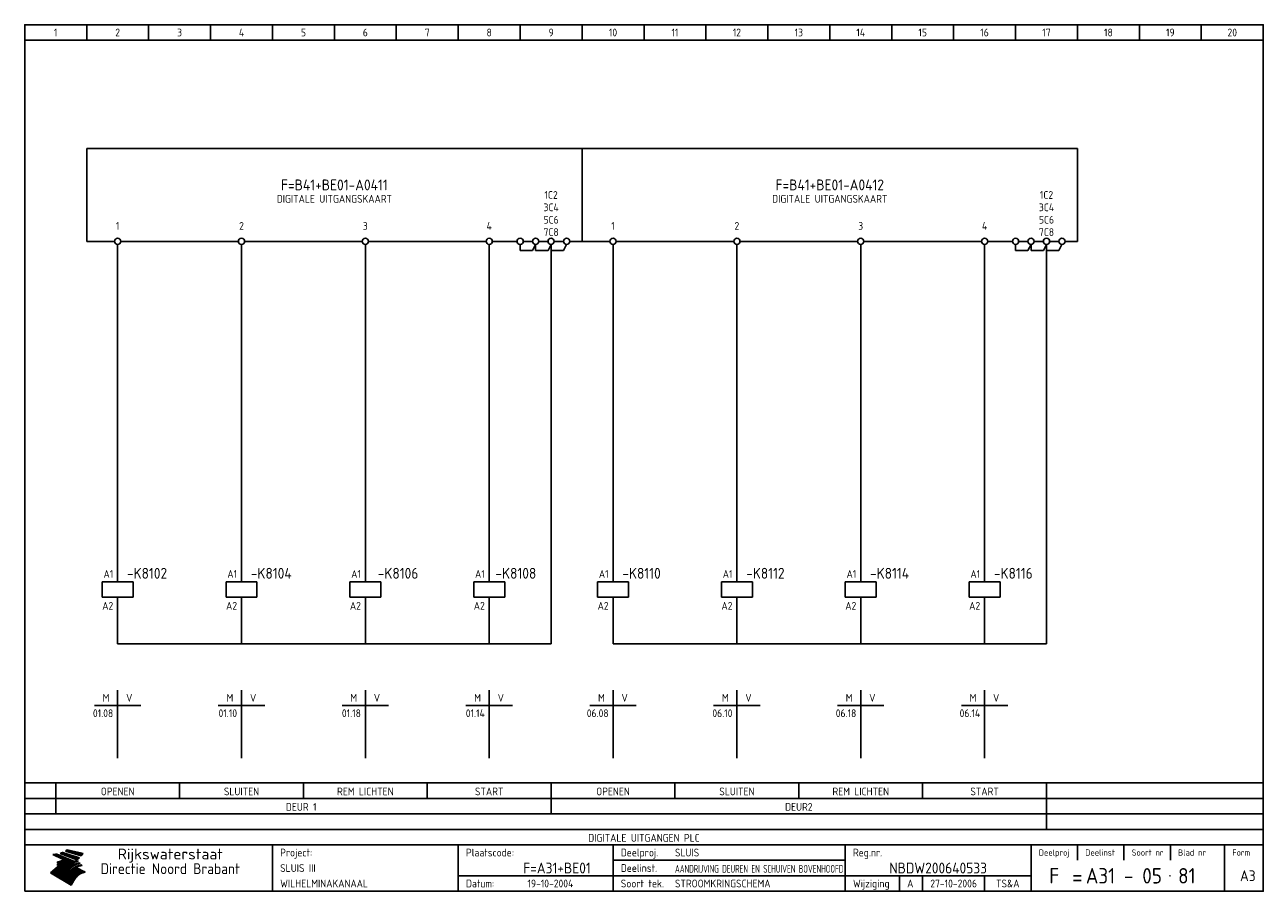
# Model space of a CAD drawing. Extents: x 10 to 410, y 10 to 290.
import ezdxf
from ezdxf.enums import TextEntityAlignment as Align

# ---------------------------------------------------------------- set-up
doc = ezdxf.new("R2010")
doc.units = 0
doc.header["$MEASUREMENT"] = 0
doc.header["$PDMODE"] = 1
for name, color, linetype in [('0-25', 7, 'CONTINUOUS'), ('0-35', 2, 'CONTINUOUS'), ('0-50', 3, 'CONTINUOUS'), ('B-25', 7, 'CONTINUOUS'), ('B-35', 2, 'CONTINUOUS'), ('S-25', 7, 'CONTINUOUS')]:
    doc.layers.add(name, color=color, linetype=linetype)
doc.styles.add('ISO', font='iso.shx')
doc.styles.get("Standard").update_dxf_attribs({"font": 'iso.shx'})

# ---------------------------------------------------------------- blocks, each defined once
blk = doc.blocks.new('0035')
at = {"layer": 'S-25'}
blk.add_circle((0, 0), 1, dxfattribs=at)
at = {"layer": 'B-25'}
blk.add_attdef('OM1', text='', height=2.5, dxfattribs=at).set_placement((0, -3.01), align=Align.MIDDLE)
blk = doc.blocks.new('0059')
at = {"layer": 'S-25'}
for p, q in [((0, 0), (0, -5)), ((-5, -5), (5, -5)), ((-5, -10), (-5, -5)), ((5, -10), (5, -5)), ((-5, -10), (5, -10)), ((0, -10), (0, -15))]:
    blk.add_line(p, q, dxfattribs=at)
at = {"layer": 'B-25'}
for tag, p in [('KN1', (-1.43, -3.73)), ('KN2', (-1.43, -14.01))]:
    blk.add_attdef(tag, text='', height=2.5, dxfattribs=at).set_placement(p, align=Align.RIGHT)
at = {"layer": 'B-35'}
blk.add_attdef('KT', (7.14, -8.99), '', height=3.5, dxfattribs=at)
blk = doc.blocks.new('0060')
at = {"layer": 'S-25'}
for p, q in [((0, 0), (0, -22)), ((-7.5, -5), (0, -5)), ((7.5, -5), (0, -5))]:
    blk.add_line(p, q, dxfattribs=at)
at = {"layer": 'B-25', "style": 'ISO'}
blk.add_text('M', height=2.5, dxfattribs=at).set_placement((-3.75, -2.5), align=Align.MIDDLE_CENTER)
blk.add_text('V', height=2.5, dxfattribs=at).set_placement((3.75, -2.5), align=Align.MIDDLE)
at = {"layer": 'B-25'}
for tag, p in [('M1', (-1.43, -8.73)), ('M2', (-1.43, -12.73)), ('M3', (-1.43, -16.73)), ('M4', (-1.43, -20.73))]:
    blk.add_attdef(tag, text='', height=2.5, dxfattribs=at).set_placement(p, align=Align.RIGHT)
for tag, p in [('V1', (1.57, -8.73)), ('V2', (1.57, -12.73)), ('V3', (1.57, -16.73)), ('V4', (1.57, -20.73))]:
    blk.add_attdef(tag, p, '', height=2.5, dxfattribs=at)
blk = doc.blocks.new('KADERA3')
at = {"layer": '0-25'}
for p, q in [((30, 285), (30, 290)), ((50, 285), (50, 290)), ((70, 285), (70, 290)), ((90, 285), (90, 290)), ((110, 285), (110, 290)), ((130, 285), (130, 290)), ((150, 285), (150, 290)), ((170, 285), (170, 290)), ((190, 285), (190, 290)), ((210, 285), (210, 290)), ((230, 285), (230, 290)), ((250, 285), (250, 290)), ((270, 285), (270, 290)), ((290, 285), (290, 290)), ((310, 285), (310, 290)), ((330, 285), (330, 290)), ((350, 285), (350, 290)), ((370, 285), (370, 290)), ((390, 285), (390, 290)), ((10, 285), (410, 285)), ((410, 35), (10, 35)), ((410, 30), (10, 30)), ((350, 25), (350, 20)), ((365, 25), (365, 20)), ((380, 25), (380, 20)), ((200, 20), (275, 20)), ((150, 15), (335, 15)), ((292.5, 15), (292.5, 10)), ((300, 15), (300, 10)), ((320, 15), (320, 10))]:
    blk.add_line(p, q, dxfattribs=at)
at = {"layer": '0-25', "color": 7}
for p, q in [((19.1, 21.89), (25.12, 19)), ((19.1, 21.89), (25.12, 19)), ((19.17, 21.86), (20.7, 21.86)), ((19.29, 21.8), (20.83, 21.8)), ((19.4, 21.75), (20.96, 21.75)), ((19.52, 21.69), (21.09, 21.69)), ((19.64, 21.63), (21.22, 21.63)), ((19.74, 21.92), (20.56, 21.92)), ((19.75, 21.58), (21.36, 21.58)), ((19.87, 21.52), (21.49, 21.52)), ((19.99, 21.47), (21.62, 21.47)), ((20.11, 21.41), (21.75, 21.41)), ((20.22, 21.35), (21.88, 21.35)), ((20.25, 21.97), (20.43, 21.97)), ((20.34, 21.3), (22.02, 21.3)), ((20.38, 21.99), (26.02, 19.59)), ((20.38, 21.99), (26.02, 19.59)), ((20.46, 21.24), (22.15, 21.24)), ((20.57, 21.18), (22.28, 21.18)), ((20.69, 21.13), (22.41, 21.13)), ((20.81, 21.07), (22.55, 21.07)), ((20.92, 21.02), (22.68, 21.02)), ((21.04, 20.96), (22.81, 20.96)), ((21.16, 20.9), (22.94, 20.9)), ((21.27, 20.85), (23.07, 20.85)), ((21.39, 20.79), (23.21, 20.79)), ((21.47, 22.25), (26.83, 20.19)), ((21.47, 22.25), (26.83, 20.19)), ((21.49, 22.25), (23.07, 22.25)), ((21.51, 20.73), (23.34, 20.73)), ((21.6, 22.2), (23.25, 22.2)), ((21.63, 20.68), (23.47, 20.68)), ((21.65, 22.31), (22.89, 22.31)), ((21.74, 20.62), (23.6, 20.62)), ((21.75, 22.14), (23.42, 22.14)), ((21.8, 22.37), (22.71, 22.37)), ((21.86, 20.57), (23.73, 20.57)), ((21.9, 22.08), (23.6, 22.08)), ((21.94, 22.42), (22.53, 22.42)), ((21.98, 20.51), (23.87, 20.51)), ((22.04, 22.03), (23.78, 22.03)), ((22.06, 22.48), (22.36, 22.48)), ((22.09, 20.45), (24, 20.45)), ((22.18, 22.53), (27.65, 20.8)), ((22.18, 22.53), (27.65, 20.8)), ((22.19, 21.97), (23.96, 21.97)), ((22.21, 20.4), (24.13, 20.4)), ((22.33, 20.34), (24.26, 20.34)), ((22.34, 21.92), (24.13, 21.92)), ((22.37, 20), (23.08, 20)), ((22.44, 20.28), (24.4, 20.28)), ((22.48, 21.86), (24.31, 21.86)), ((22.49, 20.06), (23.04, 20.06)), ((22.56, 20.23), (24.53, 20.23)), ((22.61, 20.12), (22.93, 20.12)), ((22.63, 21.8), (24.49, 21.8)), ((22.68, 20.17), (24.66, 20.17)), ((22.71, 20.17), (22.82, 20.17)), ((23.11, 20.02), (22.77, 20.2)), ((23.11, 20.02), (22.77, 20.2)), ((22.78, 21.75), (24.67, 21.75)), ((22.79, 20.12), (24.79, 20.12)), ((22.91, 20.06), (24.92, 20.06)), ((22.92, 21.69), (24.85, 21.69)), ((23.03, 20), (25.06, 20)), ((23.07, 21.63), (25.02, 21.63)), ((23.14, 22.99), (28.22, 21.46)), ((23.14, 22.99), (28.22, 21.46)), ((23.15, 22.98), (25.33, 22.98)), ((23.22, 21.58), (25.2, 21.58)), ((23.23, 23.04), (25.09, 23.04)), ((23.32, 23.1), (24.84, 23.1)), ((23.34, 22.93), (25.57, 22.93)), ((23.36, 21.52), (25.38, 21.52)), ((23.4, 23.15), (24.6, 23.15)), ((23.49, 23.21), (24.36, 23.21)), ((23.51, 21.47), (25.56, 21.47)), ((23.52, 22.87), (25.81, 22.87)), ((23.57, 23.27), (24.12, 23.27)), ((23.64, 23.32), (23.87, 23.32)), ((23.66, 21.41), (25.74, 21.41)), ((23.7, 23.36), (28.82, 22.17)), ((23.7, 23.36), (28.82, 22.17)), ((23.71, 22.82), (26.06, 22.82)), ((23.8, 21.35), (25.91, 21.35)), ((23.9, 22.76), (26.3, 22.76)), ((23.95, 21.3), (26.09, 21.3)), ((24.09, 22.7), (26.54, 22.7)), ((24.09, 21.24), (26.27, 21.24)), ((24.24, 21.18), (26.45, 21.18)), ((24.27, 22.65), (26.78, 22.65)), ((24.39, 21.13), (26.62, 21.13)), ((24.46, 22.59), (27.03, 22.59)), ((24.53, 21.07), (26.8, 21.07)), ((24.65, 22.53), (27.27, 22.53)), ((24.68, 21.02), (26.98, 21.02)), ((24.83, 20.96), (27.16, 20.96)), ((24.84, 22.48), (27.51, 22.48)), ((24.97, 20.9), (27.34, 20.9)), ((25.02, 22.42), (27.75, 22.42)), ((25.12, 20.85), (27.51, 20.85)), ((25.21, 22.37), (28, 22.37)), ((25.27, 20.79), (27.63, 20.79)), ((25.4, 22.31), (28.24, 22.31)), ((25.41, 20.73), (27.57, 20.73)), ((25.56, 20.68), (27.51, 20.68)), ((25.58, 22.25), (28.48, 22.25)), ((25.71, 20.62), (27.44, 20.62)), ((25.77, 22.2), (28.72, 22.2)), ((25.85, 20.57), (27.37, 20.57)), ((25.96, 22.14), (28.79, 22.14)), ((26, 20.51), (27.29, 20.51)), ((26.15, 22.08), (28.75, 22.08)), ((26.15, 20.45), (27.22, 20.45)), ((26.29, 20.4), (27.14, 20.4)), ((26.33, 22.03), (28.71, 22.03)), ((26.44, 20.34), (27.06, 20.34)), ((26.52, 21.97), (28.66, 21.97)), ((26.59, 20.28), (26.97, 20.28)), ((26.71, 21.92), (28.62, 21.92)), ((26.73, 20.23), (26.89, 20.23)), ((26.9, 21.86), (28.57, 21.86)), ((27.08, 21.8), (28.52, 21.8)), ((27.27, 21.75), (28.48, 21.75)), ((27.46, 21.69), (28.43, 21.69)), ((27.65, 21.63), (28.38, 21.63)), ((27.83, 21.58), (28.33, 21.58)), ((28.02, 21.52), (28.28, 21.52)), ((28.21, 21.47), (28.22, 21.47)), ((20.58, 17.88), (18.3, 16)), ((20.58, 17.88), (18.3, 16)), ((24.94, 11.97), (18.3, 16)), ((24.94, 11.97), (18.3, 16)), ((18.31, 16.01), (20.96, 16.01)), ((18.38, 16.07), (21.46, 16.07)), ((18.45, 16.12), (21.88, 16.12)), ((18.52, 16.18), (22.15, 16.18)), ((18.59, 16.23), (22.38, 16.23)), ((18.65, 16.29), (22.58, 16.29)), ((18.72, 16.35), (22.75, 16.35)), ((18.79, 16.4), (22.91, 16.4)), ((18.86, 16.46), (20.6, 16.46)), ((18.93, 16.52), (20.6, 16.52)), ((18.99, 16.57), (20.6, 16.57)), ((19.06, 16.63), (20.6, 16.63)), ((19.13, 16.68), (20.6, 16.68)), ((19.2, 16.74), (20.6, 16.74)), ((19.27, 16.8), (20.6, 16.8)), ((19.33, 16.85), (21.07, 16.85)), ((19.4, 16.91), (21.55, 16.91)), ((19.47, 16.97), (21.88, 16.97)), ((19.54, 17.02), (22.13, 17.02)), ((19.61, 17.08), (22.34, 17.08)), ((19.67, 17.13), (20.6, 17.13)), ((19.74, 17.19), (20.6, 17.19)), ((19.81, 17.25), (20.6, 17.25)), ((19.88, 17.3), (20.6, 17.3)), ((19.95, 17.36), (20.6, 17.36)), ((20.01, 17.42), (20.6, 17.42)), ((20.08, 17.47), (20.93, 17.47)), ((20.15, 17.53), (21.26, 17.53)), ((20.22, 17.58), (21.51, 17.58)), ((20.29, 17.64), (21.72, 17.64)), ((20.35, 17.7), (21.9, 17.7)), ((20.42, 17.75), (22.07, 17.75)), ((20.49, 17.81), (22.22, 17.81)), ((20.56, 17.87), (22.36, 17.87)), ((20.6, 19.11), (20.58, 19.51)), ((20.6, 19.11), (20.58, 19.51)), ((20.58, 19.5), (22.09, 19.5)), ((20.58, 19.44), (21.95, 19.44)), ((20.59, 19.38), (21.79, 19.38)), ((20.59, 19.33), (21.62, 19.33)), ((20.59, 19.27), (21.42, 19.27)), ((20.6, 19.22), (21.2, 19.22)), ((20.6, 19.16), (20.93, 19.16)), ((20.6, 19.11), (20.69, 19.12)), ((20.6, 19.11), (20.69, 19.12)), ((20.6, 18.79), (20.77, 18.81)), ((20.6, 18.79), (20.77, 18.81)), ((20.6, 18.29), (20.6, 18.79)), ((20.6, 18.29), (20.6, 18.79)), ((20.6, 18.77), (22.46, 18.77)), ((20.6, 18.71), (22.33, 18.71)), ((20.6, 18.65), (22.19, 18.65)), ((20.6, 18.6), (22.04, 18.6)), ((20.6, 18.54), (21.87, 18.54)), ((20.6, 18.48), (21.68, 18.48)), ((20.6, 18.43), (21.46, 18.43)), ((20.6, 18.37), (21.21, 18.37)), ((20.6, 18.32), (20.87, 18.32)), ((20.6, 18.29), (20.88, 18.32)), ((20.6, 18.29), (20.88, 18.32)), ((20.6, 17.88), (20.86, 17.91)), ((20.6, 17.88), (20.86, 17.91)), ((20.6, 17.43), (20.97, 17.48)), ((20.6, 17.43), (20.97, 17.48)), ((20.6, 17.43), (20.6, 17.09)), ((20.6, 17.43), (20.6, 17.09)), ((20.6, 17.09), (21.26, 17.16)), ((20.6, 17.09), (21.26, 17.16)), ((20.6, 16.8), (21.37, 16.89)), ((20.6, 16.8), (21.37, 16.89)), ((20.6, 16.8), (20.6, 16.45)), ((20.6, 16.8), (20.6, 16.45)), ((20.6, 16.45), (21.56, 16.56)), ((20.6, 16.45), (21.56, 16.56)), ((20.6, 15.97), (21.67, 16.09)), ((20.6, 15.97), (21.67, 16.09)), ((20.7, 16.46), (23.06, 16.46)), ((20.9, 19.55), (22.23, 19.55)), ((20.9, 18.82), (22.59, 18.82)), ((20.98, 17.92), (22.5, 17.92)), ((21.02, 17.13), (22.53, 17.13)), ((21.19, 19.61), (22.35, 19.61)), ((21.2, 16.52), (23.2, 16.52)), ((21.32, 18.88), (22.71, 18.88)), ((21.32, 17.98), (22.62, 17.98)), ((21.42, 19.67), (22.47, 19.67)), ((21.47, 17.19), (22.7, 17.19)), ((21.59, 18.03), (22.74, 18.03)), ((21.61, 18.93), (22.82, 18.93)), ((21.62, 19.72), (22.59, 19.72)), ((21.72, 16.57), (23.32, 16.57)), ((21.77, 17.25), (22.85, 17.25)), ((21.8, 19.78), (22.69, 19.78)), ((21.8, 18.09), (22.85, 18.09)), ((21.84, 18.99), (22.92, 18.99)), ((21.96, 19.83), (22.79, 19.83)), ((21.99, 18.15), (22.95, 18.15)), ((22.01, 17.3), (22.99, 17.3)), ((22.03, 19.05), (23.03, 19.05)), ((22.1, 16.63), (23.44, 16.63)), ((22.11, 19.89), (22.89, 19.89)), ((22.16, 18.2), (23.05, 18.2)), ((22.21, 19.1), (23.12, 19.1)), ((22.21, 17.36), (23.12, 17.36)), ((22.24, 19.95), (22.99, 19.95)), ((22.31, 18.26), (23.15, 18.26)), ((22.36, 19.16), (23.22, 19.16)), ((22.38, 16.68), (23.56, 16.68)), ((22.39, 17.42), (23.24, 17.42)), ((22.45, 18.32), (23.24, 18.32)), ((22.51, 19.22), (23.3, 19.22)), ((22.56, 17.47), (23.36, 17.47)), ((22.59, 18.37), (23.33, 18.37)), ((22.6, 16.74), (23.66, 16.74)), ((22.64, 19.27), (23.39, 19.27)), ((22.71, 18.43), (23.42, 18.43)), ((22.71, 17.53), (23.47, 17.53)), ((22.77, 19.33), (23.47, 19.33)), ((22.79, 16.8), (23.77, 16.8)), ((22.83, 18.48), (23.5, 18.48)), ((22.84, 17.58), (23.57, 17.58)), ((22.89, 19.38), (23.55, 19.38)), ((22.94, 18.54), (23.58, 18.54)), ((22.96, 16.85), (23.86, 16.85)), ((22.97, 17.64), (23.67, 17.64)), ((23, 19.44), (23.63, 19.44)), ((23.04, 18.6), (23.66, 18.6)), ((23.1, 19.5), (23.72, 19.5)), ((23.1, 17.7), (23.77, 17.7)), ((23.12, 16.91), (23.96, 16.91)), ((23.14, 18.65), (23.74, 18.65)), ((23.15, 19.95), (25.19, 19.95)), ((23.21, 19.55), (23.8, 19.55)), ((23.21, 17.75), (23.86, 17.75)), ((23.21, 16.01), (28.9, 16.01)), ((23.24, 18.71), (23.82, 18.71)), ((23.26, 19.89), (25.32, 19.89)), ((23.26, 16.97), (24.05, 16.97)), ((23.3, 19.61), (23.88, 19.61)), ((23.32, 17.81), (23.95, 17.81)), ((23.33, 18.77), (23.91, 18.77)), ((23.37, 16.07), (29.08, 16.07)), ((23.38, 19.83), (25.45, 19.83)), ((23.39, 19.67), (23.81, 19.67)), ((23.39, 17.02), (24.14, 17.02)), ((23.42, 18.82), (23.99, 18.82)), ((23.42, 17.87), (24.03, 17.87)), ((23.45, 19.7), (23.58, 19.79)), ((23.45, 19.7), (23.58, 19.79)), ((23.48, 19.72), (23.7, 19.72)), ((23.5, 19.78), (25.58, 19.78)), ((23.51, 18.88), (24.07, 18.88)), ((23.51, 16.12), (29.27, 16.12)), ((23.52, 17.92), (24.11, 17.92)), ((23.52, 17.08), (24.22, 17.08)), ((23.54, 18.9), (24.3, 19.42)), ((23.54, 18.9), (24.3, 19.42)), ((23.56, 19.78), (23.59, 19.78)), ((23.56, 19.39), (23.9, 19.62)), ((23.56, 19.39), (23.9, 19.62)), ((23.58, 19.79), (23.9, 19.62)), ((23.58, 19.79), (23.9, 19.62)), ((23.59, 18.93), (24.15, 18.93)), ((23.61, 19.72), (25.72, 19.72)), ((23.62, 17.98), (24.2, 17.98)), ((23.63, 17.13), (24.3, 17.13)), ((23.65, 18.59), (24.62, 19.25)), ((23.65, 18.59), (24.62, 19.25)), ((29.41, 16.17), (23.65, 16.17)), ((23.67, 18.99), (24.23, 18.99)), ((23.71, 18.03), (24.28, 18.03)), ((23.73, 19.67), (25.85, 19.67)), ((23.75, 19.05), (24.32, 19.05)), ((23.75, 17.19), (24.38, 17.19)), ((23.77, 16.23), (29.47, 16.23)), ((23.79, 18.09), (24.36, 18.09)), ((23.83, 19.1), (24.4, 19.1)), ((23.85, 19.61), (25.98, 19.61)), ((23.85, 17.25), (24.46, 17.25)), ((23.88, 18.15), (24.44, 18.15)), ((23.89, 16.29), (29.36, 16.29)), ((23.92, 19.16), (24.48, 19.16)), ((23.94, 18.19), (25.23, 19.07)), ((23.94, 18.19), (25.23, 19.07)), ((23.95, 17.3), (24.55, 17.3)), ((23.96, 19.55), (25.96, 19.55)), ((23.96, 18.2), (24.53, 18.2)), ((24, 19.22), (24.56, 19.22)), ((24, 16.35), (29.24, 16.35)), ((24.04, 18.26), (24.61, 18.26)), ((24.05, 17.36), (24.63, 17.36)), ((24.06, 17.88), (25.34, 18.76)), ((24.06, 17.88), (25.34, 18.76)), ((24.08, 19.5), (25.88, 19.5)), ((24.08, 19.27), (24.58, 19.27)), ((24.11, 16.4), (29.13, 16.4)), ((24.13, 18.32), (24.69, 18.32)), ((24.14, 17.42), (24.71, 17.42)), ((24.16, 19.33), (24.47, 19.33)), ((24.2, 19.44), (25.79, 19.44)), ((24.21, 18.37), (24.77, 18.37)), ((24.21, 16.46), (29.02, 16.46)), ((24.23, 17.47), (24.79, 17.47)), ((24.24, 17.48), (25.52, 18.36)), ((24.24, 17.48), (25.52, 18.36)), ((24.25, 19.38), (24.36, 19.38)), ((24.29, 18.43), (24.85, 18.43)), ((24.3, 19.42), (24.62, 19.25)), ((24.3, 19.42), (24.62, 19.25)), ((24.31, 19.38), (25.71, 19.38)), ((24.31, 17.53), (24.87, 17.53)), ((24.31, 16.52), (28.91, 16.52)), ((24.35, 17.17), (25.64, 18.05)), ((24.35, 17.17), (25.64, 18.05)), ((24.37, 18.48), (24.94, 18.48)), ((24.39, 17.58), (24.96, 17.58)), ((24.4, 16.57), (28.79, 16.57)), ((24.43, 19.33), (25.62, 19.33)), ((24.45, 18.54), (25.02, 18.54)), ((24.47, 17.64), (25.04, 17.64)), ((24.49, 16.63), (28.68, 16.63)), ((24.54, 18.6), (25.1, 18.6)), ((24.55, 19.27), (25.54, 19.27)), ((24.56, 17.7), (25.12, 17.7)), ((24.57, 16.68), (28.57, 16.68)), ((24.62, 18.65), (25.18, 18.65)), ((24.63, 16.72), (25.91, 17.6)), ((24.63, 16.72), (25.91, 17.6)), ((24.64, 17.75), (25.2, 17.75)), ((24.66, 16.74), (28.45, 16.74)), ((24.67, 19.22), (25.45, 19.22)), ((24.7, 18.71), (25.27, 18.71)), ((24.72, 17.81), (25.29, 17.81)), ((24.74, 16.8), (28.34, 16.8)), ((24.78, 19.16), (25.37, 19.16)), ((24.78, 18.77), (25.34, 18.77)), ((24.8, 17.87), (25.37, 17.87)), ((24.82, 16.85), (28.23, 16.85)), ((24.87, 18.82), (25.4, 18.82)), ((24.89, 17.92), (25.45, 17.92)), ((24.9, 19.1), (25.28, 19.1)), ((24.9, 16.91), (28.11, 16.91)), ((24.95, 18.88), (25.45, 18.88)), ((24.97, 17.98), (25.53, 17.98)), ((24.99, 16.97), (28, 16.97)), ((25.02, 19.05), (25.2, 19.05)), ((25.03, 18.93), (25.51, 18.93)), ((25.05, 18.03), (25.61, 18.03)), ((25.07, 17.02), (27.89, 17.02)), ((25.11, 18.99), (25.57, 18.99)), ((26.02, 19.59), (25.12, 19)), ((26.02, 19.59), (25.12, 19)), ((25.13, 18.09), (25.68, 18.09)), ((25.15, 17.08), (27.77, 17.08)), ((25.19, 19.05), (25.63, 19.05)), ((25.21, 18.15), (25.75, 18.15)), ((25.23, 17.13), (27.66, 17.13)), ((25.26, 19.1), (25.7, 19.1)), ((25.3, 18.2), (25.82, 18.2)), ((25.31, 17.19), (27.55, 17.19)), ((25.33, 19.16), (25.77, 19.16)), ((25.38, 18.26), (25.89, 18.26)), ((25.39, 19.22), (25.85, 19.22)), ((25.4, 17.25), (27.43, 17.25)), ((25.46, 18.32), (25.97, 18.32)), ((25.47, 19.27), (25.93, 19.27)), ((25.48, 17.3), (27.32, 17.3)), ((25.54, 19.33), (26.03, 19.33)), ((25.54, 18.37), (26.06, 18.37)), ((25.56, 17.36), (27.21, 17.36)), ((25.62, 18.43), (26.14, 18.43)), ((25.63, 19.38), (26.13, 19.38)), ((25.64, 17.42), (27.1, 17.42)), ((25.7, 18.48), (26.24, 18.48)), ((25.72, 19.44), (26.24, 19.44)), ((25.73, 17.47), (26.98, 17.47)), ((25.79, 18.54), (26.34, 18.54)), ((25.81, 17.53), (26.87, 17.53)), ((25.82, 19.5), (26.36, 19.5)), ((25.89, 18.6), (26.46, 18.6)), ((25.89, 17.58), (26.76, 17.58)), ((25.93, 19.55), (26.53, 19.55)), ((25.96, 17.64), (26.64, 17.64)), ((25.99, 18.65), (26.58, 18.65)), ((26.04, 17.7), (26.59, 17.7)), ((26.06, 19.61), (26.85, 19.61)), ((26.1, 18.71), (26.72, 18.71)), ((26.12, 17.75), (26.67, 17.75)), ((26.2, 17.81), (26.76, 17.81)), ((26.21, 19.67), (27.23, 19.67)), ((26.23, 18.77), (26.89, 18.77)), ((26.29, 17.87), (26.86, 17.87)), ((26.37, 18.82), (27.09, 18.82)), ((26.39, 17.92), (26.97, 17.92)), ((26.44, 19.72), (27.18, 19.72)), ((26.49, 17.98), (27.09, 17.98)), ((26.53, 18.88), (27.34, 18.88)), ((26.56, 17.68), (29.54, 16.2)), ((26.56, 17.68), (29.54, 16.2)), ((26.6, 18.03), (27.22, 18.03)), ((26.72, 18.09), (27.38, 18.09)), ((26.73, 18.93), (27.66, 18.93)), ((26.85, 18.15), (27.56, 18.15)), ((26.99, 18.99), (27.9, 18.99)), ((27, 18.2), (27.8, 18.2)), ((27.13, 19.78), (27.25, 19.64)), ((27.13, 19.78), (27.25, 19.64)), ((27.18, 18.26), (28.13, 18.26)), ((27.26, 19.05), (27.84, 19.05)), ((27.39, 18.32), (28.47, 18.32)), ((27.7, 18.37), (28.49, 18.37)), ((27.78, 19.1), (27.93, 18.96)), ((27.78, 19.1), (27.93, 18.96)), ((28, 18.43), (28.44, 18.43)), ((28.29, 15.83), (29.54, 16.2)), ((28.29, 15.83), (29.54, 16.2)), ((28.39, 18.48), (28.54, 18.32)), ((28.39, 18.48), (28.54, 18.32)), ((29.54, 16.2), (29.45, 16.17)), ((29.54, 16.2), (29.45, 16.17)), ((29.46, 16.18), (29.47, 16.18)), ((18.38, 15.95), (20.6, 15.95)), ((18.47, 15.9), (20.6, 15.9)), ((18.57, 15.84), (20.6, 15.84)), ((18.66, 15.78), (20.6, 15.78)), ((18.75, 15.73), (20.6, 15.73)), ((18.85, 15.67), (20.6, 15.67)), ((18.94, 15.62), (20.6, 15.62)), ((19.03, 15.56), (27.83, 15.56)), ((19.12, 15.5), (27.75, 15.5)), ((19.22, 15.45), (27.66, 15.45)), ((19.31, 15.39), (27.58, 15.39)), ((19.4, 15.33), (27.5, 15.33)), ((19.49, 15.28), (27.43, 15.28)), ((19.59, 15.22), (27.36, 15.22)), ((19.68, 15.17), (27.29, 15.17)), ((19.77, 15.11), (27.22, 15.11)), ((19.86, 15.05), (27.15, 15.05)), ((19.96, 15), (27.09, 15)), ((20.05, 14.94), (27.02, 14.94)), ((20.14, 14.88), (26.96, 14.88)), ((20.24, 14.83), (26.9, 14.83)), ((20.33, 14.77), (26.84, 14.77)), ((20.42, 14.72), (26.79, 14.72)), ((20.51, 14.66), (26.73, 14.66)), ((20.6, 15.97), (20.6, 15.58)), ((20.6, 15.97), (20.6, 15.58)), ((20.6, 15.58), (21.95, 15.73)), ((20.6, 15.58), (21.95, 15.73)), ((20.61, 14.6), (26.68, 14.6)), ((20.7, 14.55), (26.62, 14.55)), ((20.79, 14.49), (26.57, 14.49)), ((20.88, 14.43), (26.52, 14.43)), ((20.94, 15.62), (27.92, 15.62)), ((20.98, 14.38), (26.47, 14.38)), ((21.07, 14.32), (26.42, 14.32)), ((21.16, 14.27), (26.38, 14.27)), ((21.25, 14.21), (26.33, 14.21)), ((21.35, 14.15), (26.29, 14.15)), ((21.44, 14.1), (26.24, 14.1)), ((21.45, 15.67), (28.01, 15.67)), ((21.53, 14.04), (26.2, 14.04)), ((21.63, 13.98), (26.16, 13.98)), ((21.72, 13.93), (26.12, 13.93)), ((21.81, 13.87), (26.08, 13.87)), ((21.9, 13.82), (26.04, 13.82)), ((21.96, 15.73), (28.11, 15.73)), ((22, 13.76), (26, 13.76)), ((22.09, 13.7), (25.96, 13.7)), ((22.18, 13.65), (25.93, 13.65)), ((22.27, 13.59), (25.89, 13.59)), ((22.34, 15.78), (28.21, 15.78)), ((22.37, 13.53), (25.86, 13.53)), ((22.46, 13.48), (25.82, 13.48)), ((22.55, 13.42), (25.79, 13.42)), ((22.62, 15.84), (28.33, 15.84)), ((22.65, 13.37), (25.76, 13.37)), ((22.74, 13.31), (25.73, 13.31)), ((22.83, 13.25), (25.69, 13.25)), ((22.84, 15.9), (28.52, 15.9)), ((22.92, 13.2), (25.66, 13.2)), ((23.02, 13.14), (25.63, 13.14)), ((23.04, 15.95), (28.71, 15.95)), ((23.11, 13.08), (25.59, 13.08)), ((23.2, 13.03), (25.56, 13.03)), ((23.29, 12.97), (25.53, 12.97)), ((23.39, 12.92), (25.5, 12.92)), ((23.48, 12.86), (25.46, 12.86)), ((23.57, 12.8), (25.43, 12.8)), ((23.66, 12.75), (25.4, 12.75)), ((23.76, 12.69), (25.36, 12.69)), ((23.85, 12.63), (25.33, 12.63)), ((23.94, 12.58), (25.3, 12.58)), ((24.04, 12.52), (25.26, 12.52)), ((24.13, 12.47), (25.23, 12.47)), ((24.22, 12.41), (25.2, 12.41)), ((24.31, 12.35), (25.17, 12.35)), ((24.41, 12.3), (25.13, 12.3)), ((24.5, 12.24), (25.1, 12.24)), ((24.59, 12.18), (25.07, 12.18)), ((24.68, 12.13), (25.03, 12.13)), ((24.78, 12.07), (25, 12.07)), ((24.87, 12.02), (24.97, 12.02)), ((24.94, 11.97), (25.81, 13.45)), ((24.94, 11.97), (25.81, 13.45))]:
    blk.add_line(p, q, dxfattribs=at)
for centre, radius, start, end in [((19.15, 29.7), 7.8, 269.6055, 279.0886), ((19.15, 29.7), 7.8, 269.6055, 279.0886), ((19.93, 25.38), 5.91, 276.3402, 298.7463), ((19.93, 25.38), 5.91, 276.3402, 298.7463), ((19.84, 25.09), 6.03, 278.129, 302.868), ((19.84, 25.09), 6.03, 278.129, 302.868), ((19.84, 27.26), 5.27, 288.0217, 296.3084), ((19.84, 27.26), 5.27, 288.0217, 296.3084), ((20.49, 27.56), 5.28, 300.0654, 307.393), ((20.49, 27.56), 5.28, 300.0654, 307.393), ((24.11, 24.7), 5.26, 301.1147, 312.2814), ((24.11, 24.7), 5.26, 301.1147, 312.2814), ((21.95, 27.32), 8.59, 316.9248, 323.1399), ((21.95, 27.32), 8.59, 316.9248, 323.1399), ((20.21, 23.78), 5.91, 273.6149, 304.3803), ((20.21, 23.78), 5.91, 273.6149, 304.3803), ((20.35, 24.56), 5.76, 274.164, 302.5474), ((20.35, 24.56), 5.76, 274.164, 302.5474), ((20.05, 24.28), 6.02, 277.9472, 305.7139), ((20.05, 24.28), 6.02, 277.9472, 305.7139), ((20.04, 23.49), 6.09, 278.8115, 306.4242), ((20.04, 23.49), 6.09, 278.8115, 306.4242), ((20.53, 23.07), 5.96, 277.0519, 304.973), ((20.53, 23.07), 5.96, 277.0519, 304.973), ((20.72, 22.76), 5.91, 276.3402, 304.3803), ((20.72, 22.76), 5.91, 276.3402, 304.3803), ((21.06, 22.34), 5.81, 274.9043, 303.1745), ((21.06, 22.34), 5.81, 274.9043, 303.1745), ((20.82, 22.06), 6.04, 278.1111, 305.8489), ((20.82, 22.06), 6.04, 278.1111, 305.8489), ((21.3, 21.6), 5.91, 276.3402, 304.3803), ((21.3, 21.6), 5.91, 276.3402, 304.3803), ((27.05, 17.17), 2.63, 107.4286, 133.7799), ((27.05, 17.17), 2.63, 107.4286, 133.7799), ((27.45, 16.91), 2.81, 110.4143, 138.7411), ((27.45, 16.91), 2.81, 110.4143, 138.7411), ((27.57, 15.64), 3.4, 98.1566, 126.9045), ((27.57, 15.64), 3.4, 98.1566, 126.9045), ((27.91, 15.54), 3.39, 100.5835, 132.088), ((27.91, 15.54), 3.39, 100.5835, 132.088), ((28.21, 14.74), 3.67, 95.7581, 128.7216), ((28.21, 14.74), 3.67, 95.7581, 128.7216), ((27.01, 16.84), 2.93, 87.7348, 104.8316), ((27.01, 16.84), 2.93, 87.7348, 104.8316), ((27.37, 15.71), 3.93, 91.7838, 103.2817), ((27.37, 15.71), 3.93, 91.7838, 103.2817), ((28.4, 15.05), 3.21, 96.3886, 125.0052), ((28.4, 15.05), 3.21, 96.3886, 125.0052), ((27.82, 16.31), 2.8, 90.634, 105.1984), ((27.82, 16.31), 2.8, 90.634, 105.1984), ((28.19, 15.04), 3.93, 93.8342, 103.2817), ((28.19, 15.04), 3.93, 93.8342, 103.2817), ((28.58, 15.69), 2.8, 93.8141, 105.1984), ((28.58, 15.69), 2.8, 93.8141, 105.1984), ((28.95, 14.41), 3.93, 96.0135, 103.2817), ((28.95, 14.41), 3.93, 96.0135, 103.2817), ((31.24, 10.26), 6.3, 117.9568, 149.6251), ((31.24, 10.26), 6.3, 117.9568, 149.6251)]:
    blk.add_arc(centre, radius, start, end, dxfattribs=at)
at = {"layer": '0-35'}
for p, q in [((90, 25), (90, 10)), ((150, 25), (150, 10)), ((200, 25), (200, 10)), ((275, 25), (275, 10)), ((335, 25), (335, 10)), ((397.5, 25), (397.5, 10))]:
    blk.add_line(p, q, dxfattribs=at)
at = {"layer": '0-50'}
for p, q in [((10, 25), (410, 25)), ((348.75, 15), (351.25, 15)), ((348.75, 13.5), (351.25, 13.5))]:
    blk.add_line(p, q, dxfattribs=at)
blk.add_lwpolyline([(10, 10), (410, 10), (410, 290), (10, 290)], close=True, dxfattribs=at)
at = {"layer": '0-50', "const_width": 0.25}
blk.add_lwpolyline([(379.75, 15, 1), (380, 15, 1)], format="xyb", close=True, dxfattribs=at)
at = {"layer": '0-25', "style": 'ISO'}
for s, height, p in [('Project:', 2.5, (92.5, 22.5)), ('Plaatscode:', 2.5, (152.5, 22.5)), ('Deelproj.', 2.5, (202.5, 22.5)), ('Reg.nr.', 2.5, (277.5, 22.5)), ('Deelproj', 2, (337.5, 22.5)), ('Deelinst', 2, (352.5, 22.5)), ('Soort nr', 2, (367.5, 22.5)), ('Blad nr', 2, (382.5, 22.5)), ('Form', 2, (400, 22.5)), ('Deelinst.', 2.5, (202.5, 17.5)), ('Datum:', 2.5, (152.5, 12.5)), ('Soort tek.', 2.5, (202.5, 12.5)), ('Wijziging', 2.5, (277.5, 12.5))]:
    blk.add_text(s, height=height, dxfattribs=at).set_placement(p, align=Align.MIDDLE_LEFT)
for tag, p in [('STR1', (20, 287.5)), ('STR2', (40, 287.5)), ('STR3', (60, 287.5)), ('STR4', (80, 287.5)), ('STR5', (100, 287.5)), ('STR6', (120, 287.5)), ('STR7', (140, 287.5)), ('STR8', (160, 287.5)), ('STR9', (180, 287.5)), ('STR10', (200, 287.5)), ('STR11', (220, 287.5)), ('STR12', (240, 287.5)), ('STR13', (260, 287.5)), ('STR14', (280, 287.5)), ('STR15', (300, 287.5)), ('STR16', (320, 287.5)), ('STR17', (340, 287.5)), ('STR18', (360, 287.5)), ('STR19', (380, 287.5)), ('STR20', (400, 287.5)), ('W', (180, 12.5)), ('Z', (310, 12.5)), ('Y', (327.5, 12.5))]:
    blk.add_attdef(tag, text='', height=2.5, dxfattribs=at).set_placement(p, align=Align.MIDDLE)
for tag, p in [('N', (220, 22.5)), ('B', (92.5, 17.5)), ('P', (220, 17.5)), ('C', (92.5, 12.5)), ('U', (220, 12.5)), ('REV', (295, 12.5))]:
    blk.add_attdef(tag, text='', height=2.5, dxfattribs=at).set_placement(p, align=Align.MIDDLE_LEFT)
at = {"layer": '0-35', "style": 'ISO', "width": 1.00614}
blk.add_text('Rijkswaterstaat', height=3.5, dxfattribs=at).set_placement((40, 20.28), (74, 20.28), align=Align.FIT)
at = {"layer": '0-35', "color": 2, "style": 'ISO', "width": 0.948867}
blk.add_text('Directie Noord Brabant', height=3.5, dxfattribs=at).set_placement((34.5, 15.53), (79.5, 15.53), align=Align.FIT)
at = {"layer": '0-35', "style": 'ISO'}
for tag, p in [('X', (178.5, 17.5)), ('FORM', (402.5, 15))]:
    blk.add_attdef(tag, text='', height=3.5, dxfattribs=at).set_placement(p, align=Align.MIDDLE_LEFT)
blk.add_attdef('RNR', text='', height=3.5, dxfattribs=at).set_placement((305, 17.5), align=Align.MIDDLE)
at = {"layer": '0-50', "style": 'ISO'}
for tag, p in [('M', (342.5, 15)), ('O', (365, 15))]:
    blk.add_attdef(tag, text='', height=5, dxfattribs=at).set_placement(p, align=Align.MIDDLE)
blk.add_attdef('Q', text='', height=5, dxfattribs=at).set_placement((382.5, 15), align=Align.MIDDLE_LEFT)

msp = doc.modelspace()

# ---------------------------------------------------------------- linework, layer by layer
at = {"layer": '0-25'}
for p, q in [((10, 45), (410, 45)), ((10, 40), (410, 40))]:
    msp.add_line(p, q, dxfattribs=at)
at = {"layer": 'S-25'}
for p, q in [((30, 220), (30, 250)), ((30, 250), (237, 250)), ((350, 250), (189, 250)), ((190, 250), (190, 220)), ((350, 250), (350, 220)), ((30, 220), (39, 220)), ((79, 220), (41, 220)), ((119, 220), (81, 220)), ((81, 220), (81, 220)), ((159, 220), (121, 220)), ((169, 220), (161, 220)), ((174, 220), (171, 220)), ((179, 220), (176, 220)), ((181.5, 220), (181, 220)), ((199, 220), (186, 220)), ((239, 220), (201, 220)), ((279, 220), (241, 220)), ((242, 220), (242, 220)), ((319, 220), (281, 220)), ((329, 220), (321, 220)), ((334, 220), (331, 220)), ((334, 220), (331, 220)), ((334, 220), (331, 220)), ((334, 220), (331, 220)), ((339, 220), (336, 220)), ((339, 220), (336, 220)), ((339, 220), (336, 220)), ((339, 220), (336, 220)), ((341.5, 220), (341, 220)), ((344, 220), (341, 220)), ((344, 220), (341, 220)), ((341.5, 220), (341, 220)), ((350, 220), (346, 220)), ((40, 219), (40, 110)), ((80, 219), (80, 110)), ((120, 219), (120, 110)), ((160, 219), (160, 110)), ((170, 219), (170, 217)), ((174, 217), (170, 217)), ((174, 220), (171, 220)), ((175, 219), (174, 217)), ((175, 219), (175, 217)), ((179, 217), (175, 217)), ((179, 220), (176, 220)), ((180, 219), (179, 217)), ((180, 219), (180, 90)), ((180, 219), (180, 217)), ((184, 217), (180, 217)), ((184, 220), (181, 220)), ((185, 219), (184, 217)), ((200, 219), (200, 110)), ((240, 219), (240, 110)), ((280, 219), (280, 110)), ((320, 219), (320, 110)), ((330, 219), (330, 217)), ((334, 217), (330, 217)), ((335, 219), (334, 217)), ((335, 219), (334, 217)), ((335, 219), (335, 217)), ((339, 217), (335, 217)), ((340, 219), (339, 217)), ((340, 219), (339, 217)), ((340, 219), (340, 205)), ((340, 219), (340, 90)), ((340, 219), (340, 217)), ((344, 217), (340, 217)), ((345, 219), (344, 217)), ((345, 219), (344, 217)), ((160, 105), (160, 90)), ((320, 105), (320, 90)), ((40, 90), (40, 100)), ((80, 100), (80, 90)), ((120, 100), (120, 90)), ((200, 90), (200, 100)), ((240, 100), (240, 90)), ((280, 100), (280, 90)), ((180, 90), (40, 90)), ((340, 90), (200, 90)), ((20, 45), (20, 35)), ((60, 45), (60, 40)), ((100, 45), (100, 40)), ((140, 45), (140, 40)), ((180, 45), (180, 35)), ((220, 45), (220, 40)), ((260, 45), (260, 40)), ((300, 45), (300, 40)), ((340, 45), (340, 30))]:
    msp.add_line(p, q, dxfattribs=at)
for p in [(168.25, 215), (168.25, 215), (168.25, 215), (175.5, 215), (175.5, 215), (175.5, 215), (182.75, 215), (182.75, 215), (182.75, 215), (180, 105), (40, 55), (180, 50), (180, 50)]:
    msp.add_point(p, dxfattribs=at)
at = {"layer": 'S-25', "linetype": 'Continuous'}
msp.add_point((85, 124.5), dxfattribs=at)
msp.add_point((85, 124.5), dxfattribs=at)

# ---------------------------------------------------------------- block references
at = {"layer": 'S-25'}
ref = msp.add_blockref('KADERA3', (0, 0), dxfattribs=at)
ref.add_attrib('B', 'SLUIS III', dxfattribs={"layer": '0-25', "height": 2.5, "style": 'ISO'}).set_placement((92.5, 17.5), align=Align.MIDDLE_LEFT)
ref.add_attrib('C', 'WILHELMINAKANAAL', dxfattribs={"layer": '0-25', "height": 2.5, "style": 'ISO'}).set_placement((92.5, 12.5), align=Align.MIDDLE_LEFT)
ref.add_attrib('N', 'SLUIS', dxfattribs={"layer": '0-25', "height": 2.5, "style": 'ISO'}).set_placement((220, 22.5), align=Align.MIDDLE_LEFT)
ref.add_attrib('U', 'STROOMKRINGSCHEMA', dxfattribs={"layer": '0-25', "height": 2.5, "style": 'ISO'}).set_placement((220, 12.5), align=Align.MIDDLE_LEFT)
ref.add_attrib('M', 'F', dxfattribs={"layer": '0-50', "height": 5, "style": 'ISO'}).set_placement((342.5, 15), align=Align.MIDDLE)
ref.add_attrib('O', 'A31 - 05', dxfattribs={"layer": '0-50', "height": 5, "style": 'ISO'}).set_placement((365, 15), align=Align.MIDDLE)
ref.add_attrib('Q', '81', dxfattribs={"layer": '0-50', "height": 5, "style": 'ISO'}).set_placement((382.5, 15), align=Align.MIDDLE_LEFT)
ref.add_attrib('X', 'F=A31+BE01', dxfattribs={"layer": '0-35', "height": 3.5, "style": 'ISO'}).set_placement((171, 17.5), align=Align.MIDDLE_LEFT)
ref.add_attrib('RNR', 'NBDW200640533', dxfattribs={"layer": '0-35', "height": 3.5, "style": 'ISO'}).set_placement((305, 17.5), align=Align.MIDDLE)
ref.add_attrib('W', '19-10-2004', dxfattribs={"layer": '0-25', "height": 2.5, "style": 'ISO'}).set_placement((179.75, 12.5), align=Align.MIDDLE)
ref.add_attrib('FORM', 'A3', dxfattribs={"layer": '0-35', "height": 3.5, "style": 'ISO'}).set_placement((402.5, 15), align=Align.MIDDLE_LEFT)
ref.add_attrib('REV', 'A', dxfattribs={"layer": '0-25', "height": 2.5, "style": 'ISO'}).set_placement((295, 12.5), align=Align.MIDDLE_LEFT)
ref.add_attrib('Z', '27-10-2006', dxfattribs={"layer": '0-25', "height": 2.5, "style": 'ISO'}).set_placement((310, 12.5), align=Align.MIDDLE)
ref.add_attrib('Y', 'TS&A', dxfattribs={"layer": '0-25', "height": 2.5, "style": 'ISO'}).set_placement((327.5, 12.5), align=Align.MIDDLE)
ref.add_attrib('STR1', '1', dxfattribs={"layer": '0-25', "height": 2.5, "style": 'ISO'}).set_placement((20, 287.5), align=Align.MIDDLE)
ref.add_attrib('STR2', '2', dxfattribs={"layer": '0-25', "height": 2.5, "style": 'ISO'}).set_placement((40, 287.5), align=Align.MIDDLE)
ref.add_attrib('STR3', '3', dxfattribs={"layer": '0-25', "height": 2.5, "style": 'ISO'}).set_placement((60, 287.5), align=Align.MIDDLE)
ref.add_attrib('STR4', '4', dxfattribs={"layer": '0-25', "height": 2.5, "style": 'ISO'}).set_placement((80, 287.5), align=Align.MIDDLE)
ref.add_attrib('STR5', '5', dxfattribs={"layer": '0-25', "height": 2.5, "style": 'ISO'}).set_placement((100, 287.5), align=Align.MIDDLE)
ref.add_attrib('STR6', '6', dxfattribs={"layer": '0-25', "height": 2.5, "style": 'ISO'}).set_placement((120, 287.5), align=Align.MIDDLE)
ref.add_attrib('STR7', '7', dxfattribs={"layer": '0-25', "height": 2.5, "style": 'ISO'}).set_placement((140, 287.5), align=Align.MIDDLE)
ref.add_attrib('STR8', '8', dxfattribs={"layer": '0-25', "height": 2.5, "style": 'ISO'}).set_placement((160, 287.5), align=Align.MIDDLE)
ref.add_attrib('STR9', '9', dxfattribs={"layer": '0-25', "height": 2.5, "style": 'ISO'}).set_placement((180, 287.5), align=Align.MIDDLE)
ref.add_attrib('STR10', '10', dxfattribs={"layer": '0-25', "height": 2.5, "style": 'ISO'}).set_placement((200, 287.5), align=Align.MIDDLE)
ref.add_attrib('STR11', '11', dxfattribs={"layer": '0-25', "height": 2.5, "style": 'ISO'}).set_placement((220, 287.5), align=Align.MIDDLE)
ref.add_attrib('STR12', '12', dxfattribs={"layer": '0-25', "height": 2.5, "style": 'ISO'}).set_placement((240, 287.5), align=Align.MIDDLE)
ref.add_attrib('STR13', '13', dxfattribs={"layer": '0-25', "height": 2.5, "style": 'ISO'}).set_placement((260, 287.5), align=Align.MIDDLE)
ref.add_attrib('STR14', '14', dxfattribs={"layer": '0-25', "height": 2.5, "style": 'ISO'}).set_placement((280, 287.5), align=Align.MIDDLE)
ref.add_attrib('STR15', '15', dxfattribs={"layer": '0-25', "height": 2.5, "style": 'ISO'}).set_placement((300, 287.5), align=Align.MIDDLE)
ref.add_attrib('STR16', '16', dxfattribs={"layer": '0-25', "height": 2.5, "style": 'ISO'}).set_placement((320, 287.5), align=Align.MIDDLE)
ref.add_attrib('STR17', '17', dxfattribs={"layer": '0-25', "height": 2.5, "style": 'ISO'}).set_placement((340, 287.5), align=Align.MIDDLE)
ref.add_attrib('STR18', '18', dxfattribs={"layer": '0-25', "height": 2.5, "style": 'ISO'}).set_placement((360, 287.5), align=Align.MIDDLE)
ref.add_attrib('STR19', '19', dxfattribs={"layer": '0-25', "height": 2.5, "style": 'ISO'}).set_placement((380, 287.5), align=Align.MIDDLE)
ref.add_attrib('STR20', '20', dxfattribs={"layer": '0-25', "height": 2.5, "style": 'ISO'}).set_placement((400, 287.5), align=Align.MIDDLE)
ref = msp.add_blockref('0035', (170, 220), dxfattribs=at)
ref.add_attrib('OM1', '1C2', dxfattribs={"layer": 'B-25', "height": 2.5}).set_placement((180, 235), align=Align.MIDDLE)
ref = msp.add_blockref('0035', (330, 220), dxfattribs=at)
ref.add_attrib('OM1', '1C2', dxfattribs={"layer": 'B-25', "height": 2.5}).set_placement((340, 235), align=Align.MIDDLE)
ref = msp.add_blockref('0035', (175, 220), dxfattribs=at)
ref.add_attrib('OM1', '3C4', dxfattribs={"layer": 'B-25', "height": 2.5}).set_placement((180, 231), align=Align.MIDDLE)
ref = msp.add_blockref('0035', (335, 220), dxfattribs=at)
ref.add_attrib('OM1', '3C4', dxfattribs={"layer": 'B-25', "height": 2.5}).set_placement((340, 231), align=Align.MIDDLE)
ref = msp.add_blockref('0035', (180, 220), dxfattribs=at)
ref.add_attrib('OM1', '5C6', dxfattribs={"layer": 'B-25', "height": 2.5}).set_placement((180, 227), align=Align.MIDDLE)
ref = msp.add_blockref('0035', (340, 220), dxfattribs=at)
ref.add_attrib('OM1', '5C6', dxfattribs={"layer": 'B-25', "height": 2.5}).set_placement((340, 227), align=Align.MIDDLE)
ref = msp.add_blockref('0035', (40, 220), dxfattribs=at)
ref.add_attrib('OM1', '1', dxfattribs={"layer": 'B-25', "height": 2.5}).set_placement((40, 225), align=Align.MIDDLE)
ref = msp.add_blockref('0035', (80, 220), dxfattribs=at)
ref.add_attrib('OM1', '2', dxfattribs={"layer": 'B-25', "height": 2.5}).set_placement((80, 225), align=Align.MIDDLE)
ref = msp.add_blockref('0035', (120, 220), dxfattribs=at)
ref.add_attrib('OM1', '3', dxfattribs={"layer": 'B-25', "height": 2.5}).set_placement((120, 225), align=Align.MIDDLE)
ref = msp.add_blockref('0035', (160, 220), dxfattribs=at)
ref.add_attrib('OM1', '4', dxfattribs={"layer": 'B-25', "height": 2.5}).set_placement((160, 225), align=Align.MIDDLE)
ref = msp.add_blockref('0035', (185, 220), dxfattribs=at)
ref.add_attrib('OM1', '7C8', dxfattribs={"layer": 'B-25', "height": 2.5}).set_placement((180, 223), align=Align.MIDDLE)
ref = msp.add_blockref('0035', (200, 220), dxfattribs=at)
ref.add_attrib('OM1', '1', dxfattribs={"layer": 'B-25', "height": 2.5}).set_placement((200, 225), align=Align.MIDDLE)
ref = msp.add_blockref('0035', (240, 220), dxfattribs=at)
ref.add_attrib('OM1', '2', dxfattribs={"layer": 'B-25', "height": 2.5}).set_placement((240, 225), align=Align.MIDDLE)
ref = msp.add_blockref('0035', (280, 220), dxfattribs=at)
ref.add_attrib('OM1', '3', dxfattribs={"layer": 'B-25', "height": 2.5}).set_placement((280, 225), align=Align.MIDDLE)
ref = msp.add_blockref('0035', (320, 220), dxfattribs=at)
ref.add_attrib('OM1', '4', dxfattribs={"layer": 'B-25', "height": 2.5}).set_placement((320, 225), align=Align.MIDDLE)
ref = msp.add_blockref('0035', (345, 220), dxfattribs=at)
ref.add_attrib('OM1', '7C8', dxfattribs={"layer": 'B-25', "height": 2.5}).set_placement((340, 223), align=Align.MIDDLE)
for p in [(180, 220), (180, 220), (180, 220), (340, 220), (340, 220), (340, 220)]:
    msp.add_blockref('0035', p, dxfattribs=at)
ref = msp.add_blockref('0059', (40, 115), dxfattribs=at)
ref.add_attrib('KT', '-K8102', (43, 111), dxfattribs={"layer": 'B-35', "height": 3.5})
ref.add_attrib('KN1', 'A1', dxfattribs={"layer": 'B-25', "height": 2.5}).set_placement((38.57, 111.27), align=Align.RIGHT)
ref.add_attrib('KN2', 'A2', dxfattribs={"layer": 'B-25', "height": 2.5}).set_placement((38.57, 100.99), align=Align.RIGHT)
ref = msp.add_blockref('0059', (80, 115), dxfattribs=at)
ref.add_attrib('KT', '-K8104', (83, 111), dxfattribs={"layer": 'B-35', "height": 3.5})
ref.add_attrib('KN1', 'A1', dxfattribs={"layer": 'B-25', "height": 2.5}).set_placement((78.57, 111.27), align=Align.RIGHT)
ref.add_attrib('KN2', 'A2', dxfattribs={"layer": 'B-25', "height": 2.5}).set_placement((78.57, 100.99), align=Align.RIGHT)
ref = msp.add_blockref('0059', (120, 115), dxfattribs=at)
ref.add_attrib('KT', '-K8106', (124, 111), dxfattribs={"layer": 'B-35', "height": 3.5})
ref.add_attrib('KN1', 'A1', dxfattribs={"layer": 'B-25', "height": 2.5}).set_placement((118.57, 111.27), align=Align.RIGHT)
ref.add_attrib('KN2', 'A2', dxfattribs={"layer": 'B-25', "height": 2.5}).set_placement((118.57, 100.99), align=Align.RIGHT)
ref = msp.add_blockref('0059', (160, 115), dxfattribs=at)
ref.add_attrib('KT', '-K8108', (162, 111), dxfattribs={"layer": 'B-35', "height": 3.5})
ref.add_attrib('KN1', 'A1', dxfattribs={"layer": 'B-25', "height": 2.5}).set_placement((158.57, 111.27), align=Align.RIGHT)
ref.add_attrib('KN2', 'A2', dxfattribs={"layer": 'B-25', "height": 2.5}).set_placement((158.57, 100.99), align=Align.RIGHT)
ref = msp.add_blockref('0059', (200, 115), dxfattribs=at)
ref.add_attrib('KT', '-K8110', (203, 111), dxfattribs={"layer": 'B-35', "height": 3.5})
ref.add_attrib('KN1', 'A1', dxfattribs={"layer": 'B-25', "height": 2.5}).set_placement((198.57, 111.27), align=Align.RIGHT)
ref.add_attrib('KN2', 'A2', dxfattribs={"layer": 'B-25', "height": 2.5}).set_placement((198.57, 100.99), align=Align.RIGHT)
ref = msp.add_blockref('0059', (240, 115), dxfattribs=at)
ref.add_attrib('KT', '-K8112', (243, 111), dxfattribs={"layer": 'B-35', "height": 3.5})
ref.add_attrib('KN1', 'A1', dxfattribs={"layer": 'B-25', "height": 2.5}).set_placement((238.57, 111.27), align=Align.RIGHT)
ref.add_attrib('KN2', 'A2', dxfattribs={"layer": 'B-25', "height": 2.5}).set_placement((238.57, 100.99), align=Align.RIGHT)
ref = msp.add_blockref('0059', (280, 115), dxfattribs=at)
ref.add_attrib('KT', '-K8114', (283, 111), dxfattribs={"layer": 'B-35', "height": 3.5})
ref.add_attrib('KN1', 'A1', dxfattribs={"layer": 'B-25', "height": 2.5}).set_placement((278.57, 111.27), align=Align.RIGHT)
ref.add_attrib('KN2', 'A2', dxfattribs={"layer": 'B-25', "height": 2.5}).set_placement((278.57, 100.99), align=Align.RIGHT)
ref = msp.add_blockref('0059', (320, 115), dxfattribs=at)
ref.add_attrib('KT', '-K8116', (323, 111), dxfattribs={"layer": 'B-35', "height": 3.5})
ref.add_attrib('KN1', 'A1', dxfattribs={"layer": 'B-25', "height": 2.5}).set_placement((318.57, 111.27), align=Align.RIGHT)
ref.add_attrib('KN2', 'A2', dxfattribs={"layer": 'B-25', "height": 2.5}).set_placement((318.57, 100.99), align=Align.RIGHT)
for p, values in [((40, 75), {'M1': '01.08'}), ((80, 75), {'M1': '01.10'}), ((120, 75), {'M1': '01.18'}), ((160, 75), {'M1': '01.14'}), ((200, 75), {'M1': '06.08'}), ((240, 75), {'M1': '06.10'}), ((280, 75), {'M1': '06.18'}), ((320, 75), {'M1': '06.14'})]:
    msp.add_blockref('0060', p, dxfattribs=at).add_auto_attribs(values)

# ---------------------------------------------------------------- texts
at = {"layer": 'B-25'}
for p in [(110, 232.5), (270, 232.5)]:
    msp.add_text('DIGITALE UITGANGSKAART', height=2.5, dxfattribs=at).set_placement(p, align=Align.CENTER)
at = {"layer": 'B-25', "style": 'ISO'}
for s, p in [('OPENEN', (40, 41)), ('SLUITEN', (80, 41)), ('REM LICHTEN', (120, 41)), ('START', (160, 41)), ('OPENEN', (200, 41)), ('SLUITEN', (240, 41)), ('REM LICHTEN', (280, 41)), ('START', (320, 41)), ('DEUR 1 ', (100, 36)), ('DEUR2', (260, 36)), ('DIGITALE UITGANGEN PLC', (210, 26))]:
    msp.add_text(s, height=2.5, dxfattribs=at).set_placement(p, align=Align.CENTER)
at = {"layer": 'B-25', "style": 'ISO', "width": 0.801744}
msp.add_text('AANDRIJVING DEUREN EN SCHUIVEN BOVENHOOFD', height=2.5, dxfattribs=at).set_placement((220, 16), (274.4, 16), align=Align.FIT)
at = {"layer": 'B-35'}
for s, p in [('F=B41+BE01-A0411', (110, 236.5)), ('F=B41+BE01-A0412', (270, 236.5))]:
    msp.add_text(s, height=3.5, dxfattribs=at).set_placement(p, align=Align.CENTER)

doc.saveas('drawing.dxf')
